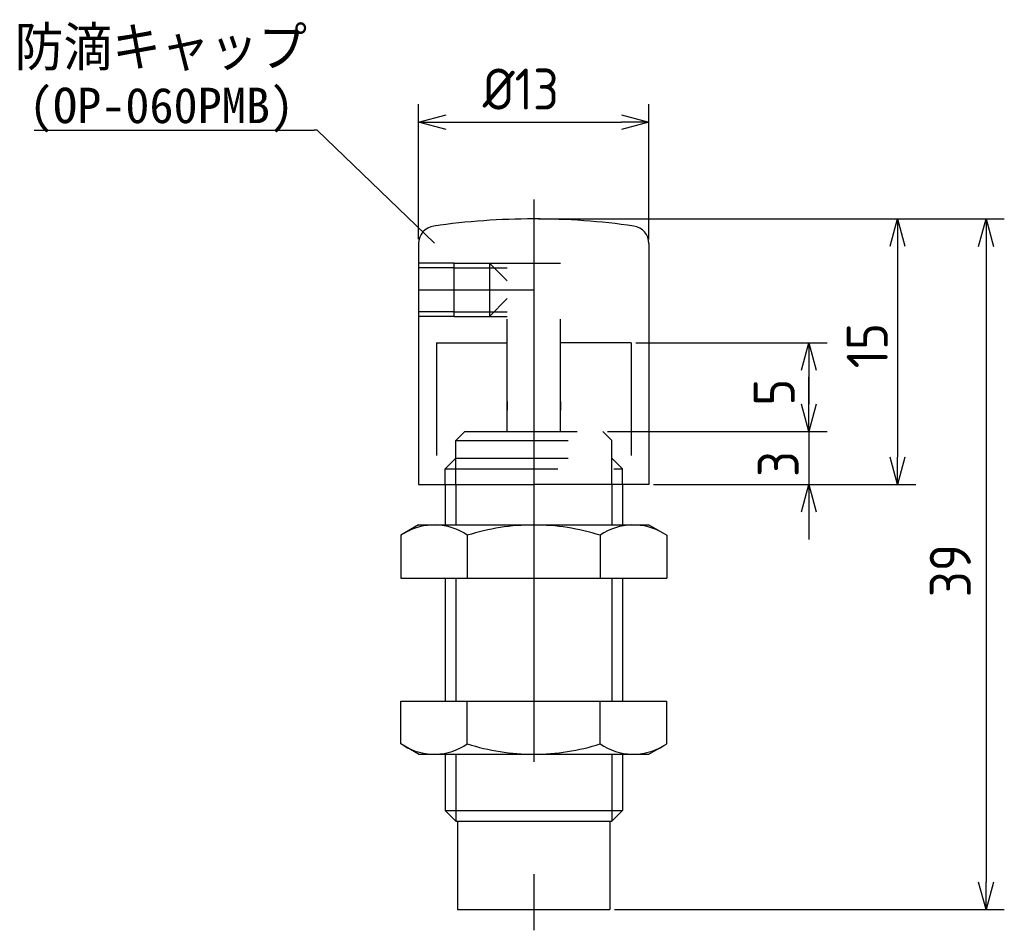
# Model space of a CAD drawing. Extents: x 180.4 to 236, y 134.4 to 185.8.
import ezdxf

# ---------------------------------------------------------------- set-up
doc = ezdxf.new("R2010")
doc.units = 0
doc.linetypes.add('CENTER', pattern=[50.8, 31.75, -6.35, 6.35, -6.35])
doc.linetypes.add('HIDDEN', pattern=[9.525, 6.35, -3.175])
doc.layers.get('0').update_dxf_attribs({"linetype": 'CONTINUOUS'})
doc.layers.add('図形', color=7, linetype='CONTINUOUS')
doc.layers.add('寸法_文字', color=3, linetype='CONTINUOUS')
doc.layers.get('0').off()
doc.styles.add('DIMENSION', font='isocp.shx', dxfattribs={"bigfont": 'bigfont.shx'})

# ---------------------------------------------------------------- blocks, each defined once
blk = doc.blocks.new('*U73')
at = {"layer": '寸法_文字', "style": 'DIMENSION'}
blk.add_text('防滴キャップ', height=2.5, dxfattribs=at).set_placement((180.163, 182.923))
blk = doc.blocks.new('_OPEN30')
at = {"color": 0, "linetype": 'BYBLOCK'}
for p, q in [((-1, 0.268), (0, 0)), ((0, 0), (-1, -0.268)), ((0, 0), (-1, 0))]:
    blk.add_line(p, q, dxfattribs=at)

msp = doc.modelspace()

# ---------------------------------------------------------------- linework, layer by layer
at = {"layer": '図形', "color": 161, "linetype": 'BYBLOCK'}
msp.add_line((197.244, 179.55), (197.064, 179.55), dxfattribs=at)
at = {"layer": '図形', "color": 3, "linetype": 'CENTER'}
for p, q in [((209.467, 175.645), (209.467, 134.373)), ((202.967, 170.539), (209.467, 170.539))]:
    msp.add_line(p, q, dxfattribs=at)
at = {"layer": '図形'}
for p, q in [((202.967, 173.149), (202.967, 159.539)), ((215.967, 173.149), (215.967, 159.539)), ((207.967, 164.239), (207.967, 163.739)), ((210.967, 164.239), (210.967, 163.739)), ((202.967, 159.539), (209.467, 159.539)), ((204.467, 159.539), (204.467, 157.26)), ((215.967, 159.539), (209.467, 159.539)), ((214.467, 159.539), (214.467, 157.26)), ((202.967, 157.26), (201.962, 156.68)), ((202.967, 157.26), (215.967, 157.26)), ((203.967, 157.26), (203.967, 157.259)), ((215.967, 157.26), (216.973, 156.68)), ((201.962, 156.68), (201.962, 154.26)), ((205.714, 156.68), (205.714, 154.26)), ((213.22, 156.68), (213.22, 154.26)), ((216.973, 156.68), (216.973, 154.26)), ((201.962, 154.26), (216.973, 154.26)), ((204.467, 154.26), (204.467, 147.317)), ((214.467, 154.26), (214.467, 147.317)), ((201.962, 147.317), (216.973, 147.317)), ((201.962, 144.898), (201.962, 147.317)), ((205.714, 144.898), (205.714, 147.317)), ((213.22, 144.898), (213.22, 147.317)), ((216.973, 144.898), (216.973, 147.317)), ((202.967, 144.317), (201.962, 144.898)), ((215.967, 144.317), (216.973, 144.898)), ((202.967, 144.317), (215.967, 144.317)), ((204.467, 144.317), (204.467, 141.139)), ((214.467, 144.317), (214.467, 141.139)), ((204.467, 141.139), (214.467, 141.139)), ((205.067, 140.539), (204.467, 141.139)), ((213.867, 140.539), (214.467, 141.139)), ((205.067, 140.539), (213.867, 140.539)), ((205.167, 140.539), (205.167, 135.539)), ((213.767, 140.539), (213.767, 135.539)), ((205.167, 135.539), (213.767, 135.539))]:
    msp.add_line(p, q, dxfattribs=at)
at = {"layer": '図形', "linetype": 'HIDDEN'}
for p, q in [((204.967, 172.039), (202.967, 172.039)), ((204.967, 171.789), (202.967, 171.789)), ((204.967, 172.039), (206.967, 172.039)), ((204.967, 169.039), (204.967, 172.039)), ((204.967, 171.789), (207.217, 171.789)), ((207.967, 171.039), (206.967, 172.039)), ((206.967, 172.039), (206.967, 169.039)), ((206.967, 172.039), (207.967, 172.039)), ((207.217, 171.789), (207.967, 171.789)), ((207.967, 162.539), (207.967, 172.039)), ((207.967, 172.039), (210.967, 172.039)), ((210.967, 162.539), (210.967, 172.039)), ((207.967, 170.039), (206.967, 169.039)), ((204.967, 169.289), (202.967, 169.289)), ((204.967, 169.039), (202.967, 169.039)), ((204.967, 169.289), (207.217, 169.289)), ((204.967, 169.039), (206.967, 169.039)), ((206.967, 169.039), (207.967, 169.039)), ((207.217, 169.289), (207.967, 169.289)), ((203.967, 167.539), (207.967, 167.539)), ((203.967, 167.539), (203.967, 159.539)), ((214.967, 167.539), (210.967, 167.539)), ((214.967, 167.539), (214.967, 159.539)), ((205.567, 162.539), (205.067, 162.039)), ((205.567, 162.539), (213.367, 162.539)), ((213.367, 162.539), (213.867, 162.039)), ((205.067, 162.039), (213.867, 162.039)), ((205.067, 159.539), (205.067, 162.039)), ((213.867, 159.539), (213.867, 162.039)), ((205.067, 161.039), (204.467, 160.439)), ((205.067, 161.039), (213.867, 161.039)), ((213.867, 161.039), (214.467, 160.439)), ((204.467, 160.439), (214.467, 160.439)), ((204.467, 159.539), (204.467, 160.439)), ((214.467, 159.539), (214.467, 160.439))]:
    msp.add_line(p, q, dxfattribs=at)
at = {"layer": '図形', "color": 3}
for p, q in [((205.067, 159.539), (205.067, 157.26)), ((213.867, 159.539), (213.867, 157.26)), ((205.067, 154.26), (205.067, 147.317)), ((213.867, 154.26), (213.867, 147.317)), ((205.067, 144.317), (205.067, 140.539)), ((213.867, 144.317), (213.867, 140.539))]:
    msp.add_line(p, q, dxfattribs=at)
at = {"layer": '図形', "color": 161, "linetype": 'BYBLOCK'}
for points in [[(181.266, 179.55), (197.064, 179.55)], [(203.861, 173.176), (197.244, 179.55)]]:
    msp.add_lwpolyline(points, dxfattribs=at)
at = {"layer": '図形'}
for centre, radius, start, end in [((203.967, 173.149), 1, 98.1072, 180), ((209.467, 134.539), 40, 90, 98.1072), ((209.467, 134.539), 40, 81.8928, 90), ((214.967, 173.149), 1, 0, 81.8928), ((203.848, 153.975), 3.287, 55.3907, 121.5375), ((209.467, 144.841), 12.419, 90, 107.588), ((209.467, 144.841), 12.419, 72.412, 90), ((215.087, 153.975), 3.287, 58.4625, 124.6093), ((203.848, 147.603), 3.287, 238.4625, 304.6093), ((209.467, 156.737), 12.419, 252.412, 270), ((209.467, 156.737), 12.419, 270, 287.588), ((215.087, 147.603), 3.287, 235.3907, 301.5375)]:
    msp.add_arc(centre, radius, start, end, dxfattribs=at)
at = {"layer": '寸法_文字', "color": 3}
for p, q in [((202.967, 173.407), (202.967, 181.03)), ((215.967, 173.407), (215.967, 181.03)), ((204.512, 180), (214.422, 180)), ((209.725, 174.539), (231.03, 174.539)), ((209.725, 174.539), (236.033, 174.539)), ((230, 172.994), (230, 161.084)), ((235, 172.99), (235, 137.088)), ((215.225, 167.539), (226.03, 167.539)), ((225, 165.994), (225, 164.084)), ((225, 164.084), (225, 165.629)), ((213.625, 162.539), (226.03, 162.539)), ((213.625, 162.539), (226.03, 162.539)), ((225, 162.539), (225, 159.539)), ((216.225, 159.539), (231.03, 159.539)), ((216.225, 159.539), (226.03, 159.539)), ((225, 157.994), (225, 156.449)), ((214.025, 135.539), (236.033, 135.539))]:
    msp.add_line(p, q, dxfattribs=at)

# ---------------------------------------------------------------- block references
at = {"layer": '寸法_文字'}
msp.add_blockref('*U73', (0, 0), dxfattribs=at)
at = {"layer": '寸法_文字', "color": 3}
for p, xscale, yscale, zscale, rotation in [((202.967, 180), 1.54481383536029, 1.54481383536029, 1.54481383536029, 180), ((230, 174.539), 1.54481383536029, 1.54481383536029, 1.54481383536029, 90), ((235, 174.539), 1.54895581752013, 1.54895581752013, 1.54895581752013, 90), ((225, 167.539), 1.54481383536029, 1.54481383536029, 1.54481383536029, 90), ((225, 162.539), 1.54481383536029, 1.54481383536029, 1.54481383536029, 270), ((225, 162.539), 1.54481383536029, 1.54481383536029, 1.54481383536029, 270), ((230, 159.539), 1.54481383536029, 1.54481383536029, 1.54481383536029, 270), ((225, 159.539), 1.54481383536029, 1.54481383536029, 1.54481383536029, 90), ((235, 135.539), 1.54895581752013, 1.54895581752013, 1.54895581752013, 270)]:
    msp.add_blockref('_OPEN30', p, dxfattribs=dict(at, xscale=xscale, yscale=yscale, zscale=zscale, rotation=rotation))
at = {"layer": '寸法_文字', "color": 3, "xscale": 1.54481383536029, "yscale": 1.54481383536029, "zscale": 1.54481383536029}
msp.add_blockref('_OPEN30', (215.967, 180), dxfattribs=at)

# ---------------------------------------------------------------- texts
at = {"layer": '図形', "color": 161}
msp.add_text('(OP-060PMB)', height=2, dxfattribs=at).set_placement((180.965, 179.95))
at = {"layer": '寸法_文字', "color": 3, "style": 'DIMENSION'}
msp.add_text('%%C13', height=2.3172, dxfattribs=at).set_placement((206.582, 180.714))
for s, height, p in [('15', 2.3172, (229.453, 166.108)), ('5', 2.317, (224.198, 163.999)), ('3', 2.317, (224.427, 159.973)), ('39', 2.3234, (234.145, 153.181))]:
    msp.add_text(s, height=height, rotation=90, dxfattribs=at).set_placement(p)

doc.saveas('drawing.dxf')
